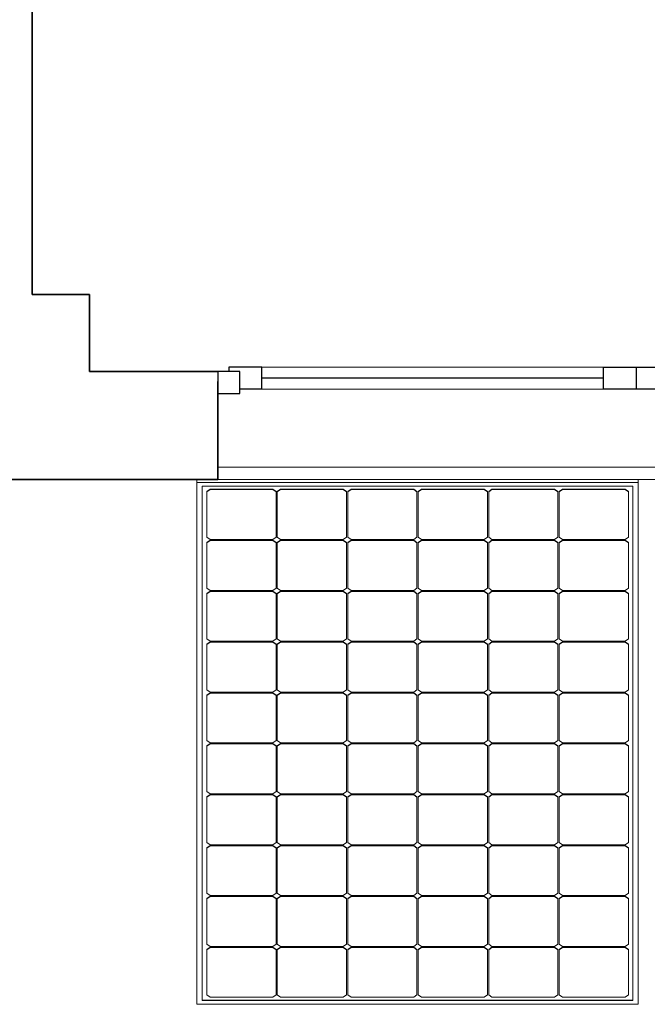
# Model space of a CAD drawing. Header units: metres. Extents: x -8.4 to -0.4, y -17.3 to -5.5.
# Tile 2 of 8: x -7 to -5.6, y -17.3 to -15. Entities that reach past the tile are written whole.
import ezdxf

# ---------------------------------------------------------------- set-up
doc = ezdxf.new("R2010")
doc.units = ezdxf.units.M
for name, color, linetype, lineweight in [('A-GENM', 13, 'Continuous', 18), ('A-GLAZ', 151, 'Continuous', 18), ('A-WALL', 113, 'Continuous', 18)]:
    doc.layers.add(name, color=color, linetype=linetype, lineweight=lineweight)

# ---------------------------------------------------------------- blocks, each defined once
blk = doc.blocks.new('Ventana monoblock practicable_ 2 hojas sin cajon para poner emparchado - CA-02_ SALÓN - DORMITORIO SUR-215038-PRIMERA')
at = {"layer": 'A-GLAZ', "lineweight": 35}
for p, q in [((-0.95, -0.1), (-0.95, 0.0948)), ((0.95, 0.0948), (0.95, -0.1))]:
    blk.add_line(p, q, dxfattribs=at)
at = {"layer": 'A-GLAZ'}
for p, q in [((-0.95, 0.0948), (0.95, 0.0948)), ((-0.85, -0.0824), (-0.075, -0.0824)), ((0.85, -0.0824), (0.075, -0.0824)), ((-0.85, -0.1324), (-0.075, -0.1324)), ((0.85, -0.1324), (0.075, -0.1324))]:
    blk.add_line(p, q, dxfattribs=at)
at = {"layer": 'A-GLAZ', "lineweight": 25}
for p, q in [((-0.95, -0.1224), (-0.95, -0.0724)), ((-0.95, -0.0724), (-0.9, -0.0724)), ((-0.9, -0.0724), (-0.9, -0.1224)), ((-0.9, -0.0824), (-0.85, -0.0824)), ((-0.85, -0.0824), (-0.85, -0.1324)), ((-0.075, -0.1324), (-0.075, -0.0824)), ((-0.075, -0.0824), (0, -0.0824)), ((0, -0.0824), (0.075, -0.0824)), ((0, -0.0824), (0, -0.1324)), ((0.075, -0.0824), (0.075, -0.1324)), ((0.85, -0.0824), (0.9, -0.0824)), ((0.85, -0.0824), (0.85, -0.1324)), ((0.95, -0.0724), (0.9, -0.0724)), ((0.9, -0.0724), (0.9, -0.1224)), ((0.95, -0.1224), (0.95, -0.0724)), ((-0.85, -0.1074), (-0.075, -0.1074)), ((0.075, -0.1074), (0.85, -0.1074)), ((-0.9, -0.1224), (-0.95, -0.1224)), ((-0.925, -0.1324), (-0.925, -0.1224)), ((-0.85, -0.1324), (-0.925, -0.1324)), ((0, -0.1324), (-0.075, -0.1324)), ((0.075, -0.1324), (0, -0.1324)), ((0.85, -0.1324), (0.925, -0.1324)), ((0.9, -0.1224), (0.95, -0.1224)), ((0.925, -0.1324), (0.925, -0.1224))]:
    blk.add_line(p, q, dxfattribs=at)
blk = doc.blocks.new('Kit Sunfix aero duo - Sunmodule Plus mono-V1-PRIMERA')
at = {"layer": 'A-GENM'}
for p, q in [((-6.6157, -16.1001), (-6.6157, -16.0931)), ((-6.6157, -17.2845), (-6.6157, -16.1001)), ((-5.6147, -16.1001), (-6.6157, -16.1001)), ((-6.6037, -16.1086), (-6.6037, -17.2761)), ((-5.6267, -16.1086), (-6.6037, -16.1086)), ((-5.6267, -17.2761), (-5.6267, -16.1086)), ((-5.6147, -16.0931), (-5.6147, -16.1001)), ((-5.6147, -16.1001), (-5.6147, -17.2845)), ((-6.5932, -16.1209), (-6.5857, -16.1156)), ((-6.5857, -16.1163), (-6.5932, -16.1216)), ((-6.5932, -16.1216), (-6.5932, -16.1209)), ((-6.5932, -16.1216), (-6.5932, -16.2241)), ((-6.5857, -16.1156), (-6.4437, -16.1156)), ((-6.5857, -16.1156), (-6.5857, -16.1163)), ((-6.4437, -16.1163), (-6.5857, -16.1163)), ((-6.4437, -16.1156), (-6.4362, -16.1209)), ((-6.4437, -16.1163), (-6.4437, -16.1156)), ((-6.4362, -16.1216), (-6.4437, -16.1163)), ((-6.4362, -16.1216), (-6.4362, -16.1209)), ((-6.4362, -16.2241), (-6.4362, -16.1216)), ((-6.4334, -16.1209), (-6.4259, -16.1156)), ((-6.4259, -16.1163), (-6.4334, -16.1216)), ((-6.4334, -16.1216), (-6.4334, -16.1209)), ((-6.4334, -16.1216), (-6.4334, -16.2241)), ((-6.4259, -16.1156), (-6.2839, -16.1156)), ((-6.4259, -16.1156), (-6.4259, -16.1163)), ((-6.2839, -16.1163), (-6.4259, -16.1163)), ((-6.2839, -16.1156), (-6.2764, -16.1209)), ((-6.2839, -16.1163), (-6.2839, -16.1156)), ((-6.2764, -16.1216), (-6.2839, -16.1163)), ((-6.2764, -16.1216), (-6.2764, -16.1209)), ((-6.2764, -16.2241), (-6.2764, -16.1216)), ((-6.2736, -16.1209), (-6.2661, -16.1156)), ((-6.2661, -16.1163), (-6.2736, -16.1216)), ((-6.2736, -16.1216), (-6.2736, -16.1209)), ((-6.2736, -16.1216), (-6.2736, -16.2241)), ((-6.2661, -16.1156), (-6.1241, -16.1156)), ((-6.2661, -16.1156), (-6.2661, -16.1163)), ((-6.1241, -16.1163), (-6.2661, -16.1163)), ((-6.1241, -16.1156), (-6.1166, -16.1209)), ((-6.1241, -16.1163), (-6.1241, -16.1156)), ((-6.1166, -16.1216), (-6.1241, -16.1163)), ((-6.1166, -16.1216), (-6.1166, -16.1209)), ((-6.1166, -16.2241), (-6.1166, -16.1216)), ((-6.1138, -16.1209), (-6.1063, -16.1156)), ((-6.1063, -16.1163), (-6.1138, -16.1216)), ((-6.1138, -16.1216), (-6.1138, -16.1209)), ((-6.1138, -16.1216), (-6.1138, -16.2241)), ((-6.1063, -16.1156), (-5.9643, -16.1156)), ((-6.1063, -16.1156), (-6.1063, -16.1163)), ((-5.9643, -16.1163), (-6.1063, -16.1163)), ((-5.9643, -16.1156), (-5.9568, -16.1209)), ((-5.9643, -16.1163), (-5.9643, -16.1156)), ((-5.9568, -16.1216), (-5.9643, -16.1163)), ((-5.9568, -16.1216), (-5.9568, -16.1209)), ((-5.9568, -16.2241), (-5.9568, -16.1216)), ((-5.954, -16.1209), (-5.9465, -16.1156)), ((-5.9465, -16.1163), (-5.954, -16.1216)), ((-5.954, -16.1216), (-5.954, -16.1209)), ((-5.954, -16.1216), (-5.954, -16.2241)), ((-5.9465, -16.1156), (-5.8045, -16.1156)), ((-5.9465, -16.1156), (-5.9465, -16.1163)), ((-5.8045, -16.1163), (-5.9465, -16.1163)), ((-5.8045, -16.1156), (-5.797, -16.1209)), ((-5.8045, -16.1163), (-5.8045, -16.1156)), ((-5.797, -16.1216), (-5.8045, -16.1163)), ((-5.797, -16.1216), (-5.797, -16.1209)), ((-5.797, -16.2241), (-5.797, -16.1216)), ((-5.7942, -16.1209), (-5.7867, -16.1156)), ((-5.7867, -16.1163), (-5.7942, -16.1216)), ((-5.7942, -16.1216), (-5.7942, -16.1209)), ((-5.7942, -16.1216), (-5.7942, -16.2241)), ((-5.7867, -16.1156), (-5.6447, -16.1156)), ((-5.7867, -16.1156), (-5.7867, -16.1163)), ((-5.6447, -16.1163), (-5.7867, -16.1163)), ((-5.6447, -16.1156), (-5.6372, -16.1209)), ((-5.6447, -16.1163), (-5.6447, -16.1156)), ((-5.6372, -16.1216), (-5.6447, -16.1163)), ((-5.6372, -16.1216), (-5.6372, -16.1209)), ((-5.6372, -16.2241), (-5.6372, -16.1216)), ((-6.5932, -16.2241), (-6.5857, -16.2294)), ((-6.4437, -16.2294), (-6.4362, -16.2241)), ((-6.4334, -16.2241), (-6.4259, -16.2294)), ((-6.2839, -16.2294), (-6.2764, -16.2241)), ((-6.2736, -16.2241), (-6.2661, -16.2294)), ((-6.1241, -16.2294), (-6.1166, -16.2241)), ((-6.1138, -16.2241), (-6.1063, -16.2294)), ((-5.9643, -16.2294), (-5.9568, -16.2241)), ((-5.954, -16.2241), (-5.9465, -16.2294)), ((-5.8045, -16.2294), (-5.797, -16.2241)), ((-5.7942, -16.2241), (-5.7867, -16.2294)), ((-5.6447, -16.2294), (-5.6372, -16.2241)), ((-6.5932, -16.2363), (-6.5857, -16.231)), ((-6.5857, -16.2317), (-6.5932, -16.237)), ((-6.5932, -16.237), (-6.5932, -16.2363)), ((-6.5932, -16.237), (-6.5932, -16.3396)), ((-6.5857, -16.2294), (-6.4437, -16.2294)), ((-6.5857, -16.231), (-6.4437, -16.231)), ((-6.5857, -16.231), (-6.5857, -16.2317)), ((-6.4437, -16.2317), (-6.5857, -16.2317)), ((-6.4437, -16.231), (-6.4362, -16.2363)), ((-6.4437, -16.2317), (-6.4437, -16.231)), ((-6.4362, -16.237), (-6.4437, -16.2317)), ((-6.4362, -16.237), (-6.4362, -16.2363)), ((-6.4362, -16.3396), (-6.4362, -16.237)), ((-6.4334, -16.2363), (-6.4259, -16.231)), ((-6.4259, -16.2317), (-6.4334, -16.237)), ((-6.4334, -16.237), (-6.4334, -16.2363)), ((-6.4334, -16.237), (-6.4334, -16.3396)), ((-6.4259, -16.2294), (-6.2839, -16.2294)), ((-6.4259, -16.231), (-6.2839, -16.231)), ((-6.4259, -16.231), (-6.4259, -16.2317)), ((-6.2839, -16.2317), (-6.4259, -16.2317)), ((-6.2839, -16.231), (-6.2764, -16.2363)), ((-6.2839, -16.2317), (-6.2839, -16.231)), ((-6.2764, -16.237), (-6.2839, -16.2317)), ((-6.2764, -16.237), (-6.2764, -16.2363)), ((-6.2764, -16.3396), (-6.2764, -16.237)), ((-6.2736, -16.2363), (-6.2661, -16.231)), ((-6.2661, -16.2317), (-6.2736, -16.237)), ((-6.2736, -16.237), (-6.2736, -16.2363)), ((-6.2736, -16.237), (-6.2736, -16.3396)), ((-6.2661, -16.2294), (-6.1241, -16.2294)), ((-6.2661, -16.231), (-6.1241, -16.231)), ((-6.2661, -16.231), (-6.2661, -16.2317)), ((-6.1241, -16.2317), (-6.2661, -16.2317)), ((-6.1241, -16.231), (-6.1166, -16.2363)), ((-6.1241, -16.2317), (-6.1241, -16.231)), ((-6.1166, -16.237), (-6.1241, -16.2317)), ((-6.1166, -16.237), (-6.1166, -16.2363)), ((-6.1166, -16.3396), (-6.1166, -16.237)), ((-6.1138, -16.2363), (-6.1063, -16.231)), ((-6.1063, -16.2317), (-6.1138, -16.237)), ((-6.1138, -16.237), (-6.1138, -16.2363)), ((-6.1138, -16.237), (-6.1138, -16.3396)), ((-6.1063, -16.2294), (-5.9643, -16.2294)), ((-6.1063, -16.231), (-5.9643, -16.231)), ((-6.1063, -16.231), (-6.1063, -16.2317)), ((-5.9643, -16.2317), (-6.1063, -16.2317)), ((-5.9643, -16.231), (-5.9568, -16.2363)), ((-5.9643, -16.2317), (-5.9643, -16.231)), ((-5.9568, -16.237), (-5.9643, -16.2317)), ((-5.9568, -16.237), (-5.9568, -16.2363)), ((-5.9568, -16.3396), (-5.9568, -16.237)), ((-5.954, -16.2363), (-5.9465, -16.231)), ((-5.9465, -16.2317), (-5.954, -16.237)), ((-5.954, -16.237), (-5.954, -16.2363)), ((-5.954, -16.237), (-5.954, -16.3396)), ((-5.9465, -16.2294), (-5.8045, -16.2294)), ((-5.9465, -16.231), (-5.8045, -16.231)), ((-5.9465, -16.231), (-5.9465, -16.2317)), ((-5.8045, -16.2317), (-5.9465, -16.2317)), ((-5.8045, -16.231), (-5.797, -16.2363)), ((-5.8045, -16.2317), (-5.8045, -16.231)), ((-5.797, -16.237), (-5.8045, -16.2317)), ((-5.797, -16.237), (-5.797, -16.2363)), ((-5.797, -16.3396), (-5.797, -16.237)), ((-5.7942, -16.2363), (-5.7867, -16.231)), ((-5.7867, -16.2317), (-5.7942, -16.237)), ((-5.7942, -16.237), (-5.7942, -16.2363)), ((-5.7942, -16.237), (-5.7942, -16.3396)), ((-5.7867, -16.2294), (-5.6447, -16.2294)), ((-5.7867, -16.231), (-5.6447, -16.231)), ((-5.7867, -16.231), (-5.7867, -16.2317)), ((-5.6447, -16.2317), (-5.7867, -16.2317)), ((-5.6447, -16.231), (-5.6372, -16.2363)), ((-5.6447, -16.2317), (-5.6447, -16.231)), ((-5.6372, -16.237), (-5.6447, -16.2317)), ((-5.6372, -16.237), (-5.6372, -16.2363)), ((-5.6372, -16.3396), (-5.6372, -16.237)), ((-6.5932, -16.3396), (-6.5857, -16.3449)), ((-6.5932, -16.3518), (-6.5857, -16.3465)), ((-6.5857, -16.3472), (-6.5932, -16.3525)), ((-6.5932, -16.3525), (-6.5932, -16.3518)), ((-6.5932, -16.3525), (-6.5932, -16.455)), ((-6.5857, -16.3449), (-6.4437, -16.3449)), ((-6.5857, -16.3465), (-6.4437, -16.3465)), ((-6.5857, -16.3465), (-6.5857, -16.3472)), ((-6.4437, -16.3472), (-6.5857, -16.3472)), ((-6.4437, -16.3449), (-6.4362, -16.3396)), ((-6.4437, -16.3465), (-6.4362, -16.3518)), ((-6.4437, -16.3472), (-6.4437, -16.3465)), ((-6.4362, -16.3525), (-6.4437, -16.3472)), ((-6.4362, -16.3525), (-6.4362, -16.3518)), ((-6.4362, -16.455), (-6.4362, -16.3525)), ((-6.4334, -16.3396), (-6.4259, -16.3449)), ((-6.4334, -16.3518), (-6.4259, -16.3465)), ((-6.4259, -16.3472), (-6.4334, -16.3525)), ((-6.4334, -16.3525), (-6.4334, -16.3518)), ((-6.4334, -16.3525), (-6.4334, -16.455)), ((-6.4259, -16.3449), (-6.2839, -16.3449)), ((-6.4259, -16.3465), (-6.2839, -16.3465)), ((-6.4259, -16.3465), (-6.4259, -16.3472)), ((-6.2839, -16.3472), (-6.4259, -16.3472)), ((-6.2839, -16.3449), (-6.2764, -16.3396)), ((-6.2839, -16.3465), (-6.2764, -16.3518)), ((-6.2839, -16.3472), (-6.2839, -16.3465)), ((-6.2764, -16.3525), (-6.2839, -16.3472)), ((-6.2764, -16.3525), (-6.2764, -16.3518)), ((-6.2764, -16.455), (-6.2764, -16.3525)), ((-6.2736, -16.3396), (-6.2661, -16.3449)), ((-6.2736, -16.3518), (-6.2661, -16.3465)), ((-6.2661, -16.3472), (-6.2736, -16.3525)), ((-6.2736, -16.3525), (-6.2736, -16.3518)), ((-6.2736, -16.3525), (-6.2736, -16.455)), ((-6.2661, -16.3449), (-6.1241, -16.3449)), ((-6.2661, -16.3465), (-6.1241, -16.3465)), ((-6.2661, -16.3465), (-6.2661, -16.3472)), ((-6.1241, -16.3472), (-6.2661, -16.3472)), ((-6.1241, -16.3449), (-6.1166, -16.3396)), ((-6.1241, -16.3465), (-6.1166, -16.3518)), ((-6.1241, -16.3472), (-6.1241, -16.3465)), ((-6.1166, -16.3525), (-6.1241, -16.3472)), ((-6.1166, -16.3525), (-6.1166, -16.3518)), ((-6.1166, -16.455), (-6.1166, -16.3525)), ((-6.1138, -16.3396), (-6.1063, -16.3449)), ((-6.1138, -16.3518), (-6.1063, -16.3465)), ((-6.1063, -16.3472), (-6.1138, -16.3525)), ((-6.1138, -16.3525), (-6.1138, -16.3518)), ((-6.1138, -16.3525), (-6.1138, -16.455)), ((-6.1063, -16.3449), (-5.9643, -16.3449)), ((-6.1063, -16.3465), (-5.9643, -16.3465)), ((-6.1063, -16.3465), (-6.1063, -16.3472)), ((-5.9643, -16.3472), (-6.1063, -16.3472)), ((-5.9643, -16.3449), (-5.9568, -16.3396)), ((-5.9643, -16.3465), (-5.9568, -16.3518)), ((-5.9643, -16.3472), (-5.9643, -16.3465)), ((-5.9568, -16.3525), (-5.9643, -16.3472)), ((-5.9568, -16.3525), (-5.9568, -16.3518)), ((-5.9568, -16.455), (-5.9568, -16.3525)), ((-5.954, -16.3396), (-5.9465, -16.3449)), ((-5.954, -16.3518), (-5.9465, -16.3465)), ((-5.9465, -16.3472), (-5.954, -16.3525)), ((-5.954, -16.3525), (-5.954, -16.3518)), ((-5.954, -16.3525), (-5.954, -16.455)), ((-5.9465, -16.3449), (-5.8045, -16.3449)), ((-5.9465, -16.3465), (-5.8045, -16.3465)), ((-5.9465, -16.3465), (-5.9465, -16.3472)), ((-5.8045, -16.3472), (-5.9465, -16.3472)), ((-5.8045, -16.3449), (-5.797, -16.3396)), ((-5.8045, -16.3465), (-5.797, -16.3518)), ((-5.8045, -16.3472), (-5.8045, -16.3465)), ((-5.797, -16.3525), (-5.8045, -16.3472)), ((-5.797, -16.3525), (-5.797, -16.3518)), ((-5.797, -16.455), (-5.797, -16.3525)), ((-5.7942, -16.3396), (-5.7867, -16.3449)), ((-5.7942, -16.3518), (-5.7867, -16.3465)), ((-5.7867, -16.3472), (-5.7942, -16.3525)), ((-5.7942, -16.3525), (-5.7942, -16.3518)), ((-5.7942, -16.3525), (-5.7942, -16.455)), ((-5.7867, -16.3449), (-5.6447, -16.3449)), ((-5.7867, -16.3465), (-5.6447, -16.3465)), ((-5.7867, -16.3465), (-5.7867, -16.3472)), ((-5.6447, -16.3472), (-5.7867, -16.3472)), ((-5.6447, -16.3449), (-5.6372, -16.3396)), ((-5.6447, -16.3465), (-5.6372, -16.3518)), ((-5.6447, -16.3472), (-5.6447, -16.3465)), ((-5.6372, -16.3525), (-5.6447, -16.3472)), ((-5.6372, -16.3525), (-5.6372, -16.3518)), ((-5.6372, -16.455), (-5.6372, -16.3525)), ((-6.5932, -16.455), (-6.5857, -16.4603)), ((-6.5932, -16.4673), (-6.5857, -16.462)), ((-6.5857, -16.4627), (-6.5932, -16.468)), ((-6.5932, -16.468), (-6.5932, -16.4673)), ((-6.5932, -16.468), (-6.5932, -16.5705)), ((-6.5857, -16.4603), (-6.4437, -16.4603)), ((-6.5857, -16.462), (-6.4437, -16.462)), ((-6.5857, -16.462), (-6.5857, -16.4627)), ((-6.4437, -16.4627), (-6.5857, -16.4627)), ((-6.4437, -16.4603), (-6.4362, -16.455)), ((-6.4437, -16.462), (-6.4362, -16.4673)), ((-6.4437, -16.4627), (-6.4437, -16.462)), ((-6.4362, -16.468), (-6.4437, -16.4627)), ((-6.4362, -16.468), (-6.4362, -16.4673)), ((-6.4362, -16.5705), (-6.4362, -16.468)), ((-6.4334, -16.455), (-6.4259, -16.4603)), ((-6.4334, -16.4673), (-6.4259, -16.462)), ((-6.4259, -16.4627), (-6.4334, -16.468)), ((-6.4334, -16.468), (-6.4334, -16.4673)), ((-6.4334, -16.468), (-6.4334, -16.5705)), ((-6.4259, -16.4603), (-6.2839, -16.4603)), ((-6.4259, -16.462), (-6.2839, -16.462)), ((-6.4259, -16.462), (-6.4259, -16.4627)), ((-6.2839, -16.4627), (-6.4259, -16.4627)), ((-6.2839, -16.4603), (-6.2764, -16.455)), ((-6.2839, -16.462), (-6.2764, -16.4673)), ((-6.2839, -16.4627), (-6.2839, -16.462)), ((-6.2764, -16.468), (-6.2839, -16.4627)), ((-6.2764, -16.468), (-6.2764, -16.4673)), ((-6.2764, -16.5705), (-6.2764, -16.468)), ((-6.2736, -16.455), (-6.2661, -16.4603)), ((-6.2736, -16.4673), (-6.2661, -16.462)), ((-6.2661, -16.4627), (-6.2736, -16.468)), ((-6.2736, -16.468), (-6.2736, -16.4673)), ((-6.2736, -16.468), (-6.2736, -16.5705)), ((-6.2661, -16.4603), (-6.1241, -16.4603)), ((-6.2661, -16.462), (-6.1241, -16.462)), ((-6.2661, -16.462), (-6.2661, -16.4627)), ((-6.1241, -16.4627), (-6.2661, -16.4627)), ((-6.1241, -16.4603), (-6.1166, -16.455)), ((-6.1241, -16.462), (-6.1166, -16.4673)), ((-6.1241, -16.4627), (-6.1241, -16.462)), ((-6.1166, -16.468), (-6.1241, -16.4627)), ((-6.1166, -16.468), (-6.1166, -16.4673)), ((-6.1166, -16.5705), (-6.1166, -16.468)), ((-6.1138, -16.455), (-6.1063, -16.4603)), ((-6.1138, -16.4673), (-6.1063, -16.462)), ((-6.1063, -16.4627), (-6.1138, -16.468)), ((-6.1138, -16.468), (-6.1138, -16.4673)), ((-6.1138, -16.468), (-6.1138, -16.5705)), ((-6.1063, -16.4603), (-5.9643, -16.4603)), ((-6.1063, -16.462), (-5.9643, -16.462)), ((-6.1063, -16.462), (-6.1063, -16.4627)), ((-5.9643, -16.4627), (-6.1063, -16.4627)), ((-5.9643, -16.4603), (-5.9568, -16.455)), ((-5.9643, -16.462), (-5.9568, -16.4673)), ((-5.9643, -16.4627), (-5.9643, -16.462)), ((-5.9568, -16.468), (-5.9643, -16.4627)), ((-5.9568, -16.468), (-5.9568, -16.4673)), ((-5.9568, -16.5705), (-5.9568, -16.468)), ((-5.954, -16.455), (-5.9465, -16.4603)), ((-5.954, -16.4673), (-5.9465, -16.462)), ((-5.9465, -16.4627), (-5.954, -16.468)), ((-5.954, -16.468), (-5.954, -16.4673)), ((-5.954, -16.468), (-5.954, -16.5705)), ((-5.9465, -16.4603), (-5.8045, -16.4603)), ((-5.9465, -16.462), (-5.8045, -16.462)), ((-5.9465, -16.462), (-5.9465, -16.4627)), ((-5.8045, -16.4627), (-5.9465, -16.4627)), ((-5.8045, -16.4603), (-5.797, -16.455)), ((-5.8045, -16.462), (-5.797, -16.4673)), ((-5.8045, -16.4627), (-5.8045, -16.462)), ((-5.797, -16.468), (-5.8045, -16.4627)), ((-5.797, -16.468), (-5.797, -16.4673)), ((-5.797, -16.5705), (-5.797, -16.468)), ((-5.7942, -16.455), (-5.7867, -16.4603)), ((-5.7942, -16.4673), (-5.7867, -16.462)), ((-5.7867, -16.4627), (-5.7942, -16.468)), ((-5.7942, -16.468), (-5.7942, -16.4673)), ((-5.7942, -16.468), (-5.7942, -16.5705)), ((-5.7867, -16.4603), (-5.6447, -16.4603)), ((-5.7867, -16.462), (-5.6447, -16.462)), ((-5.7867, -16.462), (-5.7867, -16.4627)), ((-5.6447, -16.4627), (-5.7867, -16.4627)), ((-5.6447, -16.4603), (-5.6372, -16.455)), ((-5.6447, -16.462), (-5.6372, -16.4673)), ((-5.6447, -16.4627), (-5.6447, -16.462)), ((-5.6372, -16.468), (-5.6447, -16.4627)), ((-5.6372, -16.468), (-5.6372, -16.4673)), ((-5.6372, -16.5705), (-5.6372, -16.468)), ((-6.5932, -16.5705), (-6.5857, -16.5758)), ((-6.5932, -16.5827), (-6.5857, -16.5774)), ((-6.5857, -16.5781), (-6.5932, -16.5834)), ((-6.5932, -16.5834), (-6.5932, -16.5827)), ((-6.5857, -16.5758), (-6.4437, -16.5758)), ((-6.5857, -16.5774), (-6.4437, -16.5774)), ((-6.5857, -16.5774), (-6.5857, -16.5781)), ((-6.4437, -16.5781), (-6.5857, -16.5781)), ((-6.4437, -16.5758), (-6.4362, -16.5705)), ((-6.4437, -16.5774), (-6.4362, -16.5827)), ((-6.4437, -16.5781), (-6.4437, -16.5774)), ((-6.4362, -16.5834), (-6.4437, -16.5781)), ((-6.4362, -16.5834), (-6.4362, -16.5827)), ((-6.4334, -16.5705), (-6.4259, -16.5758)), ((-6.4334, -16.5827), (-6.4259, -16.5774)), ((-6.4259, -16.5781), (-6.4334, -16.5834)), ((-6.4334, -16.5834), (-6.4334, -16.5827)), ((-6.4259, -16.5758), (-6.2839, -16.5758)), ((-6.4259, -16.5774), (-6.2839, -16.5774)), ((-6.4259, -16.5774), (-6.4259, -16.5781)), ((-6.2839, -16.5781), (-6.4259, -16.5781)), ((-6.2839, -16.5758), (-6.2764, -16.5705)), ((-6.2839, -16.5774), (-6.2764, -16.5827)), ((-6.2839, -16.5781), (-6.2839, -16.5774)), ((-6.2764, -16.5834), (-6.2839, -16.5781)), ((-6.2764, -16.5834), (-6.2764, -16.5827)), ((-6.2736, -16.5705), (-6.2661, -16.5758)), ((-6.2736, -16.5827), (-6.2661, -16.5774)), ((-6.2661, -16.5781), (-6.2736, -16.5834)), ((-6.2736, -16.5834), (-6.2736, -16.5827)), ((-6.2661, -16.5758), (-6.1241, -16.5758)), ((-6.2661, -16.5774), (-6.1241, -16.5774)), ((-6.2661, -16.5774), (-6.2661, -16.5781)), ((-6.1241, -16.5781), (-6.2661, -16.5781)), ((-6.1241, -16.5758), (-6.1166, -16.5705)), ((-6.1241, -16.5774), (-6.1166, -16.5827)), ((-6.1241, -16.5781), (-6.1241, -16.5774)), ((-6.1166, -16.5834), (-6.1241, -16.5781)), ((-6.1166, -16.5834), (-6.1166, -16.5827)), ((-6.1138, -16.5705), (-6.1063, -16.5758)), ((-6.1138, -16.5827), (-6.1063, -16.5774)), ((-6.1063, -16.5781), (-6.1138, -16.5834)), ((-6.1138, -16.5834), (-6.1138, -16.5827)), ((-6.1063, -16.5758), (-5.9643, -16.5758)), ((-6.1063, -16.5774), (-5.9643, -16.5774)), ((-6.1063, -16.5774), (-6.1063, -16.5781)), ((-5.9643, -16.5781), (-6.1063, -16.5781)), ((-5.9643, -16.5758), (-5.9568, -16.5705)), ((-5.9643, -16.5774), (-5.9568, -16.5827)), ((-5.9643, -16.5781), (-5.9643, -16.5774)), ((-5.9568, -16.5834), (-5.9643, -16.5781)), ((-5.9568, -16.5834), (-5.9568, -16.5827)), ((-5.954, -16.5705), (-5.9465, -16.5758)), ((-5.954, -16.5827), (-5.9465, -16.5774)), ((-5.9465, -16.5781), (-5.954, -16.5834)), ((-5.954, -16.5834), (-5.954, -16.5827)), ((-5.9465, -16.5758), (-5.8045, -16.5758)), ((-5.9465, -16.5774), (-5.8045, -16.5774)), ((-5.9465, -16.5774), (-5.9465, -16.5781)), ((-5.8045, -16.5781), (-5.9465, -16.5781)), ((-5.8045, -16.5758), (-5.797, -16.5705)), ((-5.8045, -16.5774), (-5.797, -16.5827)), ((-5.8045, -16.5781), (-5.8045, -16.5774)), ((-5.797, -16.5834), (-5.8045, -16.5781)), ((-5.797, -16.5834), (-5.797, -16.5827)), ((-5.7942, -16.5705), (-5.7867, -16.5758)), ((-5.7942, -16.5827), (-5.7867, -16.5774)), ((-5.7867, -16.5781), (-5.7942, -16.5834)), ((-5.7942, -16.5834), (-5.7942, -16.5827)), ((-5.7867, -16.5758), (-5.6447, -16.5758)), ((-5.7867, -16.5774), (-5.6447, -16.5774)), ((-5.7867, -16.5774), (-5.7867, -16.5781)), ((-5.6447, -16.5781), (-5.7867, -16.5781)), ((-5.6447, -16.5758), (-5.6372, -16.5705)), ((-5.6447, -16.5774), (-5.6372, -16.5827)), ((-5.6447, -16.5781), (-5.6447, -16.5774)), ((-5.6372, -16.5834), (-5.6447, -16.5781)), ((-5.6372, -16.5834), (-5.6372, -16.5827)), ((-6.5932, -16.5834), (-6.5932, -16.686)), ((-6.4362, -16.686), (-6.4362, -16.5834)), ((-6.4334, -16.5834), (-6.4334, -16.686)), ((-6.2764, -16.686), (-6.2764, -16.5834)), ((-6.2736, -16.5834), (-6.2736, -16.686)), ((-6.1166, -16.686), (-6.1166, -16.5834)), ((-6.1138, -16.5834), (-6.1138, -16.686)), ((-5.9568, -16.686), (-5.9568, -16.5834)), ((-5.954, -16.5834), (-5.954, -16.686)), ((-5.797, -16.686), (-5.797, -16.5834)), ((-5.7942, -16.5834), (-5.7942, -16.686)), ((-5.6372, -16.686), (-5.6372, -16.5834)), ((-6.5932, -16.686), (-6.5857, -16.6913)), ((-6.5932, -16.6982), (-6.5857, -16.6929)), ((-6.5857, -16.6936), (-6.5932, -16.6989)), ((-6.5857, -16.6913), (-6.4437, -16.6913)), ((-6.5857, -16.6929), (-6.4437, -16.6929)), ((-6.5857, -16.6929), (-6.5857, -16.6936)), ((-6.4437, -16.6936), (-6.5857, -16.6936)), ((-6.4437, -16.6913), (-6.4362, -16.686)), ((-6.4437, -16.6929), (-6.4362, -16.6982)), ((-6.4437, -16.6936), (-6.4437, -16.6929)), ((-6.4362, -16.6989), (-6.4437, -16.6936)), ((-6.4334, -16.686), (-6.4259, -16.6913)), ((-6.4334, -16.6982), (-6.4259, -16.6929)), ((-6.4259, -16.6936), (-6.4334, -16.6989)), ((-6.4259, -16.6913), (-6.2839, -16.6913)), ((-6.4259, -16.6929), (-6.2839, -16.6929)), ((-6.4259, -16.6929), (-6.4259, -16.6936)), ((-6.2839, -16.6936), (-6.4259, -16.6936)), ((-6.2839, -16.6913), (-6.2764, -16.686)), ((-6.2839, -16.6929), (-6.2764, -16.6982)), ((-6.2839, -16.6936), (-6.2839, -16.6929)), ((-6.2764, -16.6989), (-6.2839, -16.6936)), ((-6.2736, -16.686), (-6.2661, -16.6913)), ((-6.2736, -16.6982), (-6.2661, -16.6929)), ((-6.2661, -16.6936), (-6.2736, -16.6989)), ((-6.2661, -16.6913), (-6.1241, -16.6913)), ((-6.2661, -16.6929), (-6.1241, -16.6929)), ((-6.2661, -16.6929), (-6.2661, -16.6936)), ((-6.1241, -16.6936), (-6.2661, -16.6936)), ((-6.1241, -16.6913), (-6.1166, -16.686)), ((-6.1241, -16.6929), (-6.1166, -16.6982)), ((-6.1241, -16.6936), (-6.1241, -16.6929)), ((-6.1166, -16.6989), (-6.1241, -16.6936)), ((-6.1138, -16.686), (-6.1063, -16.6913)), ((-6.1138, -16.6982), (-6.1063, -16.6929)), ((-6.1063, -16.6936), (-6.1138, -16.6989)), ((-6.1063, -16.6913), (-5.9643, -16.6913)), ((-6.1063, -16.6929), (-5.9643, -16.6929)), ((-6.1063, -16.6929), (-6.1063, -16.6936)), ((-5.9643, -16.6936), (-6.1063, -16.6936)), ((-5.9643, -16.6913), (-5.9568, -16.686)), ((-5.9643, -16.6929), (-5.9568, -16.6982)), ((-5.9643, -16.6936), (-5.9643, -16.6929)), ((-5.9568, -16.6989), (-5.9643, -16.6936)), ((-5.954, -16.686), (-5.9465, -16.6913)), ((-5.954, -16.6982), (-5.9465, -16.6929)), ((-5.9465, -16.6936), (-5.954, -16.6989)), ((-5.9465, -16.6913), (-5.8045, -16.6913)), ((-5.9465, -16.6929), (-5.8045, -16.6929)), ((-5.9465, -16.6929), (-5.9465, -16.6936)), ((-5.8045, -16.6936), (-5.9465, -16.6936)), ((-5.8045, -16.6913), (-5.797, -16.686)), ((-5.8045, -16.6929), (-5.797, -16.6982)), ((-5.8045, -16.6936), (-5.8045, -16.6929)), ((-5.797, -16.6989), (-5.8045, -16.6936)), ((-5.7942, -16.686), (-5.7867, -16.6913)), ((-5.7942, -16.6982), (-5.7867, -16.6929)), ((-5.7867, -16.6936), (-5.7942, -16.6989)), ((-5.7867, -16.6913), (-5.6447, -16.6913)), ((-5.7867, -16.6929), (-5.6447, -16.6929)), ((-5.7867, -16.6929), (-5.7867, -16.6936)), ((-5.6447, -16.6936), (-5.7867, -16.6936)), ((-5.6447, -16.6913), (-5.6372, -16.686)), ((-5.6447, -16.6929), (-5.6372, -16.6982)), ((-5.6447, -16.6936), (-5.6447, -16.6929)), ((-5.6372, -16.6989), (-5.6447, -16.6936)), ((-6.5932, -16.6989), (-6.5932, -16.6982)), ((-6.5932, -16.6989), (-6.5932, -16.8014)), ((-6.4362, -16.6989), (-6.4362, -16.6982)), ((-6.4362, -16.8014), (-6.4362, -16.6989)), ((-6.4334, -16.6989), (-6.4334, -16.6982)), ((-6.4334, -16.6989), (-6.4334, -16.8014)), ((-6.2764, -16.6989), (-6.2764, -16.6982)), ((-6.2764, -16.8014), (-6.2764, -16.6989)), ((-6.2736, -16.6989), (-6.2736, -16.6982)), ((-6.2736, -16.6989), (-6.2736, -16.8014)), ((-6.1166, -16.6989), (-6.1166, -16.6982)), ((-6.1166, -16.8014), (-6.1166, -16.6989)), ((-6.1138, -16.6989), (-6.1138, -16.6982)), ((-6.1138, -16.6989), (-6.1138, -16.8014)), ((-5.9568, -16.6989), (-5.9568, -16.6982)), ((-5.9568, -16.8014), (-5.9568, -16.6989)), ((-5.954, -16.6989), (-5.954, -16.6982)), ((-5.954, -16.6989), (-5.954, -16.8014)), ((-5.797, -16.6989), (-5.797, -16.6982)), ((-5.797, -16.8014), (-5.797, -16.6989)), ((-5.7942, -16.6989), (-5.7942, -16.6982)), ((-5.7942, -16.6989), (-5.7942, -16.8014)), ((-5.6372, -16.6989), (-5.6372, -16.6982)), ((-5.6372, -16.8014), (-5.6372, -16.6989)), ((-6.5932, -16.8014), (-6.5857, -16.8068)), ((-6.5857, -16.8068), (-6.4437, -16.8068)), ((-6.4437, -16.8068), (-6.4362, -16.8014)), ((-6.4334, -16.8014), (-6.4259, -16.8068)), ((-6.4259, -16.8068), (-6.2839, -16.8068)), ((-6.2839, -16.8068), (-6.2764, -16.8014)), ((-6.2736, -16.8014), (-6.2661, -16.8068)), ((-6.2661, -16.8068), (-6.1241, -16.8068)), ((-6.1241, -16.8068), (-6.1166, -16.8014)), ((-6.1138, -16.8014), (-6.1063, -16.8068)), ((-6.1063, -16.8068), (-5.9643, -16.8068)), ((-5.9643, -16.8068), (-5.9568, -16.8014)), ((-5.954, -16.8014), (-5.9465, -16.8068)), ((-5.9465, -16.8068), (-5.8045, -16.8068)), ((-5.8045, -16.8068), (-5.797, -16.8014)), ((-5.7942, -16.8014), (-5.7867, -16.8068)), ((-5.7867, -16.8068), (-5.6447, -16.8068)), ((-5.6447, -16.8068), (-5.6372, -16.8014)), ((-6.5932, -16.8137), (-6.5857, -16.8084)), ((-6.5857, -16.8091), (-6.5932, -16.8144)), ((-6.5932, -16.8144), (-6.5932, -16.8137)), ((-6.5932, -16.8144), (-6.5932, -16.9169)), ((-6.5857, -16.8084), (-6.4437, -16.8084)), ((-6.5857, -16.8084), (-6.5857, -16.8091)), ((-6.4437, -16.8091), (-6.5857, -16.8091)), ((-6.4437, -16.8084), (-6.4362, -16.8137)), ((-6.4437, -16.8091), (-6.4437, -16.8084)), ((-6.4362, -16.8144), (-6.4437, -16.8091)), ((-6.4362, -16.8144), (-6.4362, -16.8137)), ((-6.4362, -16.9169), (-6.4362, -16.8144)), ((-6.4334, -16.8137), (-6.4259, -16.8084)), ((-6.4259, -16.8091), (-6.4334, -16.8144)), ((-6.4334, -16.8144), (-6.4334, -16.8137)), ((-6.4334, -16.8144), (-6.4334, -16.9169)), ((-6.4259, -16.8084), (-6.2839, -16.8084)), ((-6.4259, -16.8084), (-6.4259, -16.8091)), ((-6.2839, -16.8091), (-6.4259, -16.8091)), ((-6.2839, -16.8084), (-6.2764, -16.8137)), ((-6.2839, -16.8091), (-6.2839, -16.8084)), ((-6.2764, -16.8144), (-6.2839, -16.8091)), ((-6.2764, -16.8144), (-6.2764, -16.8137)), ((-6.2764, -16.9169), (-6.2764, -16.8144)), ((-6.2736, -16.8137), (-6.2661, -16.8084)), ((-6.2661, -16.8091), (-6.2736, -16.8144)), ((-6.2736, -16.8144), (-6.2736, -16.8137)), ((-6.2736, -16.8144), (-6.2736, -16.9169)), ((-6.2661, -16.8084), (-6.1241, -16.8084)), ((-6.2661, -16.8084), (-6.2661, -16.8091)), ((-6.1241, -16.8091), (-6.2661, -16.8091)), ((-6.1241, -16.8084), (-6.1166, -16.8137)), ((-6.1241, -16.8091), (-6.1241, -16.8084)), ((-6.1166, -16.8144), (-6.1241, -16.8091)), ((-6.1166, -16.8144), (-6.1166, -16.8137)), ((-6.1166, -16.9169), (-6.1166, -16.8144)), ((-6.1138, -16.8137), (-6.1063, -16.8084)), ((-6.1063, -16.8091), (-6.1138, -16.8144)), ((-6.1138, -16.8144), (-6.1138, -16.8137)), ((-6.1138, -16.8144), (-6.1138, -16.9169)), ((-6.1063, -16.8084), (-5.9643, -16.8084)), ((-6.1063, -16.8084), (-6.1063, -16.8091)), ((-5.9643, -16.8091), (-6.1063, -16.8091)), ((-5.9643, -16.8084), (-5.9568, -16.8137)), ((-5.9643, -16.8091), (-5.9643, -16.8084)), ((-5.9568, -16.8144), (-5.9643, -16.8091)), ((-5.9568, -16.8144), (-5.9568, -16.8137)), ((-5.9568, -16.9169), (-5.9568, -16.8144)), ((-5.954, -16.8137), (-5.9465, -16.8084)), ((-5.9465, -16.8091), (-5.954, -16.8144)), ((-5.954, -16.8144), (-5.954, -16.8137)), ((-5.954, -16.8144), (-5.954, -16.9169)), ((-5.9465, -16.8084), (-5.8045, -16.8084)), ((-5.9465, -16.8084), (-5.9465, -16.8091)), ((-5.8045, -16.8091), (-5.9465, -16.8091)), ((-5.8045, -16.8084), (-5.797, -16.8137)), ((-5.8045, -16.8091), (-5.8045, -16.8084)), ((-5.797, -16.8144), (-5.8045, -16.8091)), ((-5.797, -16.8144), (-5.797, -16.8137)), ((-5.797, -16.9169), (-5.797, -16.8144)), ((-5.7942, -16.8137), (-5.7867, -16.8084)), ((-5.7867, -16.8091), (-5.7942, -16.8144)), ((-5.7942, -16.8144), (-5.7942, -16.8137)), ((-5.7942, -16.8144), (-5.7942, -16.9169)), ((-5.7867, -16.8084), (-5.6447, -16.8084)), ((-5.7867, -16.8084), (-5.7867, -16.8091)), ((-5.6447, -16.8091), (-5.7867, -16.8091)), ((-5.6447, -16.8084), (-5.6372, -16.8137)), ((-5.6447, -16.8091), (-5.6447, -16.8084)), ((-5.6372, -16.8144), (-5.6447, -16.8091)), ((-5.6372, -16.8144), (-5.6372, -16.8137)), ((-5.6372, -16.9169), (-5.6372, -16.8144)), ((-6.5932, -16.9169), (-6.5857, -16.9222)), ((-6.4437, -16.9222), (-6.4362, -16.9169)), ((-6.4334, -16.9169), (-6.4259, -16.9222)), ((-6.2839, -16.9222), (-6.2764, -16.9169)), ((-6.2736, -16.9169), (-6.2661, -16.9222)), ((-6.1241, -16.9222), (-6.1166, -16.9169)), ((-6.1138, -16.9169), (-6.1063, -16.9222)), ((-5.9643, -16.9222), (-5.9568, -16.9169)), ((-5.954, -16.9169), (-5.9465, -16.9222)), ((-5.8045, -16.9222), (-5.797, -16.9169)), ((-5.7942, -16.9169), (-5.7867, -16.9222)), ((-5.6447, -16.9222), (-5.6372, -16.9169)), ((-6.5932, -16.9292), (-6.5857, -16.9238)), ((-6.5857, -16.9246), (-6.5932, -16.9299)), ((-6.5932, -16.9299), (-6.5932, -16.9292)), ((-6.5932, -16.9299), (-6.5932, -17.0324)), ((-6.5857, -16.9222), (-6.4437, -16.9222)), ((-6.5857, -16.9238), (-6.4437, -16.9238)), ((-6.5857, -16.9238), (-6.5857, -16.9246)), ((-6.4437, -16.9246), (-6.5857, -16.9246)), ((-6.4437, -16.9238), (-6.4362, -16.9292)), ((-6.4437, -16.9246), (-6.4437, -16.9238)), ((-6.4362, -16.9299), (-6.4437, -16.9246)), ((-6.4362, -16.9299), (-6.4362, -16.9292)), ((-6.4362, -17.0324), (-6.4362, -16.9299)), ((-6.4334, -16.9292), (-6.4259, -16.9238)), ((-6.4259, -16.9246), (-6.4334, -16.9299)), ((-6.4334, -16.9299), (-6.4334, -16.9292)), ((-6.4334, -16.9299), (-6.4334, -17.0324)), ((-6.4259, -16.9222), (-6.2839, -16.9222)), ((-6.4259, -16.9238), (-6.2839, -16.9238)), ((-6.4259, -16.9238), (-6.4259, -16.9246)), ((-6.2839, -16.9246), (-6.4259, -16.9246)), ((-6.2839, -16.9238), (-6.2764, -16.9292)), ((-6.2839, -16.9246), (-6.2839, -16.9238)), ((-6.2764, -16.9299), (-6.2839, -16.9246)), ((-6.2764, -16.9299), (-6.2764, -16.9292)), ((-6.2764, -17.0324), (-6.2764, -16.9299)), ((-6.2736, -16.9292), (-6.2661, -16.9238)), ((-6.2661, -16.9246), (-6.2736, -16.9299)), ((-6.2736, -16.9299), (-6.2736, -16.9292)), ((-6.2736, -16.9299), (-6.2736, -17.0324)), ((-6.2661, -16.9222), (-6.1241, -16.9222)), ((-6.2661, -16.9238), (-6.1241, -16.9238)), ((-6.2661, -16.9238), (-6.2661, -16.9246)), ((-6.1241, -16.9246), (-6.2661, -16.9246)), ((-6.1241, -16.9238), (-6.1166, -16.9292)), ((-6.1241, -16.9246), (-6.1241, -16.9238)), ((-6.1166, -16.9299), (-6.1241, -16.9246)), ((-6.1166, -16.9299), (-6.1166, -16.9292)), ((-6.1166, -17.0324), (-6.1166, -16.9299)), ((-6.1138, -16.9292), (-6.1063, -16.9238)), ((-6.1063, -16.9246), (-6.1138, -16.9299)), ((-6.1138, -16.9299), (-6.1138, -16.9292)), ((-6.1138, -16.9299), (-6.1138, -17.0324)), ((-6.1063, -16.9222), (-5.9643, -16.9222)), ((-6.1063, -16.9238), (-5.9643, -16.9238)), ((-6.1063, -16.9238), (-6.1063, -16.9246)), ((-5.9643, -16.9246), (-6.1063, -16.9246)), ((-5.9643, -16.9238), (-5.9568, -16.9292)), ((-5.9643, -16.9246), (-5.9643, -16.9238)), ((-5.9568, -16.9299), (-5.9643, -16.9246)), ((-5.9568, -16.9299), (-5.9568, -16.9292)), ((-5.9568, -17.0324), (-5.9568, -16.9299)), ((-5.954, -16.9292), (-5.9465, -16.9238)), ((-5.9465, -16.9246), (-5.954, -16.9299)), ((-5.954, -16.9299), (-5.954, -16.9292)), ((-5.954, -16.9299), (-5.954, -17.0324)), ((-5.9465, -16.9222), (-5.8045, -16.9222)), ((-5.9465, -16.9238), (-5.8045, -16.9238)), ((-5.9465, -16.9238), (-5.9465, -16.9246)), ((-5.8045, -16.9246), (-5.9465, -16.9246)), ((-5.8045, -16.9238), (-5.797, -16.9292)), ((-5.8045, -16.9246), (-5.8045, -16.9238)), ((-5.797, -16.9299), (-5.8045, -16.9246)), ((-5.797, -16.9299), (-5.797, -16.9292)), ((-5.797, -17.0324), (-5.797, -16.9299)), ((-5.7942, -16.9292), (-5.7867, -16.9238)), ((-5.7867, -16.9246), (-5.7942, -16.9299)), ((-5.7942, -16.9299), (-5.7942, -16.9292)), ((-5.7942, -16.9299), (-5.7942, -17.0324)), ((-5.7867, -16.9222), (-5.6447, -16.9222)), ((-5.7867, -16.9238), (-5.6447, -16.9238)), ((-5.7867, -16.9238), (-5.7867, -16.9246)), ((-5.6447, -16.9246), (-5.7867, -16.9246)), ((-5.6447, -16.9238), (-5.6372, -16.9292)), ((-5.6447, -16.9246), (-5.6447, -16.9238)), ((-5.6372, -16.9299), (-5.6447, -16.9246)), ((-5.6372, -16.9299), (-5.6372, -16.9292)), ((-5.6372, -17.0324), (-5.6372, -16.9299)), ((-6.5932, -17.0324), (-6.5857, -17.0377)), ((-6.5932, -17.0446), (-6.5857, -17.0393)), ((-6.5857, -17.04), (-6.5932, -17.0453)), ((-6.5932, -17.0453), (-6.5932, -17.0446)), ((-6.5932, -17.0453), (-6.5932, -17.1479)), ((-6.5857, -17.0377), (-6.4437, -17.0377)), ((-6.5857, -17.0393), (-6.4437, -17.0393)), ((-6.5857, -17.0393), (-6.5857, -17.04)), ((-6.4437, -17.04), (-6.5857, -17.04)), ((-6.4437, -17.0377), (-6.4362, -17.0324)), ((-6.4437, -17.0393), (-6.4362, -17.0446)), ((-6.4437, -17.04), (-6.4437, -17.0393)), ((-6.4362, -17.0453), (-6.4437, -17.04)), ((-6.4362, -17.0453), (-6.4362, -17.0446)), ((-6.4362, -17.1479), (-6.4362, -17.0453)), ((-6.4334, -17.0324), (-6.4259, -17.0377)), ((-6.4334, -17.0446), (-6.4259, -17.0393)), ((-6.4259, -17.04), (-6.4334, -17.0453)), ((-6.4334, -17.0453), (-6.4334, -17.0446)), ((-6.4334, -17.0453), (-6.4334, -17.1479)), ((-6.4259, -17.0377), (-6.2839, -17.0377)), ((-6.4259, -17.0393), (-6.2839, -17.0393)), ((-6.4259, -17.0393), (-6.4259, -17.04)), ((-6.2839, -17.04), (-6.4259, -17.04)), ((-6.2839, -17.0377), (-6.2764, -17.0324)), ((-6.2839, -17.0393), (-6.2764, -17.0446)), ((-6.2839, -17.04), (-6.2839, -17.0393)), ((-6.2764, -17.0453), (-6.2839, -17.04)), ((-6.2764, -17.0453), (-6.2764, -17.0446)), ((-6.2764, -17.1479), (-6.2764, -17.0453)), ((-6.2736, -17.0324), (-6.2661, -17.0377)), ((-6.2736, -17.0446), (-6.2661, -17.0393)), ((-6.2661, -17.04), (-6.2736, -17.0453)), ((-6.2736, -17.0453), (-6.2736, -17.0446)), ((-6.2736, -17.0453), (-6.2736, -17.1479)), ((-6.2661, -17.0377), (-6.1241, -17.0377)), ((-6.2661, -17.0393), (-6.1241, -17.0393)), ((-6.2661, -17.0393), (-6.2661, -17.04)), ((-6.1241, -17.04), (-6.2661, -17.04)), ((-6.1241, -17.0377), (-6.1166, -17.0324)), ((-6.1241, -17.0393), (-6.1166, -17.0446)), ((-6.1241, -17.04), (-6.1241, -17.0393)), ((-6.1166, -17.0453), (-6.1241, -17.04)), ((-6.1166, -17.0453), (-6.1166, -17.0446)), ((-6.1166, -17.1479), (-6.1166, -17.0453)), ((-6.1138, -17.0324), (-6.1063, -17.0377)), ((-6.1138, -17.0446), (-6.1063, -17.0393)), ((-6.1063, -17.04), (-6.1138, -17.0453)), ((-6.1138, -17.0453), (-6.1138, -17.0446)), ((-6.1138, -17.0453), (-6.1138, -17.1479)), ((-6.1063, -17.0377), (-5.9643, -17.0377)), ((-6.1063, -17.0393), (-5.9643, -17.0393)), ((-6.1063, -17.0393), (-6.1063, -17.04)), ((-5.9643, -17.04), (-6.1063, -17.04)), ((-5.9643, -17.0377), (-5.9568, -17.0324)), ((-5.9643, -17.0393), (-5.9568, -17.0446)), ((-5.9643, -17.04), (-5.9643, -17.0393)), ((-5.9568, -17.0453), (-5.9643, -17.04)), ((-5.9568, -17.0453), (-5.9568, -17.0446)), ((-5.9568, -17.1479), (-5.9568, -17.0453)), ((-5.954, -17.0324), (-5.9465, -17.0377)), ((-5.954, -17.0446), (-5.9465, -17.0393)), ((-5.9465, -17.04), (-5.954, -17.0453)), ((-5.954, -17.0453), (-5.954, -17.0446)), ((-5.954, -17.0453), (-5.954, -17.1479)), ((-5.9465, -17.0377), (-5.8045, -17.0377)), ((-5.9465, -17.0393), (-5.8045, -17.0393)), ((-5.9465, -17.0393), (-5.9465, -17.04)), ((-5.8045, -17.04), (-5.9465, -17.04)), ((-5.8045, -17.0377), (-5.797, -17.0324)), ((-5.8045, -17.0393), (-5.797, -17.0446)), ((-5.8045, -17.04), (-5.8045, -17.0393)), ((-5.797, -17.0453), (-5.8045, -17.04)), ((-5.797, -17.0453), (-5.797, -17.0446)), ((-5.797, -17.1479), (-5.797, -17.0453)), ((-5.7942, -17.0324), (-5.7867, -17.0377)), ((-5.7942, -17.0446), (-5.7867, -17.0393)), ((-5.7867, -17.04), (-5.7942, -17.0453)), ((-5.7942, -17.0453), (-5.7942, -17.0446)), ((-5.7942, -17.0453), (-5.7942, -17.1479)), ((-5.7867, -17.0377), (-5.6447, -17.0377)), ((-5.7867, -17.0393), (-5.6447, -17.0393)), ((-5.7867, -17.0393), (-5.7867, -17.04)), ((-5.6447, -17.04), (-5.7867, -17.04)), ((-5.6447, -17.0377), (-5.6372, -17.0324)), ((-5.6447, -17.0393), (-5.6372, -17.0446)), ((-5.6447, -17.04), (-5.6447, -17.0393)), ((-5.6372, -17.0453), (-5.6447, -17.04)), ((-5.6372, -17.0453), (-5.6372, -17.0446)), ((-5.6372, -17.1479), (-5.6372, -17.0453)), ((-6.5932, -17.1479), (-6.5857, -17.1532)), ((-6.5932, -17.1601), (-6.5857, -17.1548)), ((-6.5857, -17.1555), (-6.5932, -17.1608)), ((-6.5932, -17.1608), (-6.5932, -17.1601)), ((-6.5932, -17.1608), (-6.5932, -17.2633)), ((-6.5857, -17.1532), (-6.4437, -17.1532)), ((-6.5857, -17.1548), (-6.4437, -17.1548)), ((-6.5857, -17.1548), (-6.5857, -17.1555)), ((-6.4437, -17.1555), (-6.5857, -17.1555)), ((-6.4437, -17.1532), (-6.4362, -17.1479)), ((-6.4437, -17.1548), (-6.4362, -17.1601)), ((-6.4437, -17.1555), (-6.4437, -17.1548)), ((-6.4362, -17.1608), (-6.4437, -17.1555)), ((-6.4362, -17.1608), (-6.4362, -17.1601)), ((-6.4362, -17.2633), (-6.4362, -17.1608)), ((-6.4334, -17.1479), (-6.4259, -17.1532)), ((-6.4334, -17.1601), (-6.4259, -17.1548)), ((-6.4259, -17.1555), (-6.4334, -17.1608)), ((-6.4334, -17.1608), (-6.4334, -17.1601)), ((-6.4334, -17.1608), (-6.4334, -17.2633)), ((-6.4259, -17.1532), (-6.2839, -17.1532)), ((-6.4259, -17.1548), (-6.2839, -17.1548)), ((-6.4259, -17.1548), (-6.4259, -17.1555)), ((-6.2839, -17.1555), (-6.4259, -17.1555)), ((-6.2839, -17.1532), (-6.2764, -17.1479)), ((-6.2839, -17.1548), (-6.2764, -17.1601)), ((-6.2839, -17.1555), (-6.2839, -17.1548)), ((-6.2764, -17.1608), (-6.2839, -17.1555)), ((-6.2764, -17.1608), (-6.2764, -17.1601)), ((-6.2764, -17.2633), (-6.2764, -17.1608)), ((-6.2736, -17.1479), (-6.2661, -17.1532)), ((-6.2736, -17.1601), (-6.2661, -17.1548)), ((-6.2661, -17.1555), (-6.2736, -17.1608)), ((-6.2736, -17.1608), (-6.2736, -17.1601)), ((-6.2736, -17.1608), (-6.2736, -17.2633)), ((-6.2661, -17.1532), (-6.1241, -17.1532)), ((-6.2661, -17.1548), (-6.1241, -17.1548)), ((-6.2661, -17.1548), (-6.2661, -17.1555)), ((-6.1241, -17.1555), (-6.2661, -17.1555)), ((-6.1241, -17.1532), (-6.1166, -17.1479)), ((-6.1241, -17.1548), (-6.1166, -17.1601)), ((-6.1241, -17.1555), (-6.1241, -17.1548)), ((-6.1166, -17.1608), (-6.1241, -17.1555)), ((-6.1166, -17.1608), (-6.1166, -17.1601)), ((-6.1166, -17.2633), (-6.1166, -17.1608)), ((-6.1138, -17.1479), (-6.1063, -17.1532)), ((-6.1138, -17.1601), (-6.1063, -17.1548)), ((-6.1063, -17.1555), (-6.1138, -17.1608)), ((-6.1138, -17.1608), (-6.1138, -17.1601)), ((-6.1138, -17.1608), (-6.1138, -17.2633)), ((-6.1063, -17.1532), (-5.9643, -17.1532)), ((-6.1063, -17.1548), (-5.9643, -17.1548)), ((-6.1063, -17.1548), (-6.1063, -17.1555)), ((-5.9643, -17.1555), (-6.1063, -17.1555)), ((-5.9643, -17.1532), (-5.9568, -17.1479)), ((-5.9643, -17.1548), (-5.9568, -17.1601)), ((-5.9643, -17.1555), (-5.9643, -17.1548)), ((-5.9568, -17.1608), (-5.9643, -17.1555)), ((-5.9568, -17.1608), (-5.9568, -17.1601)), ((-5.9568, -17.2633), (-5.9568, -17.1608)), ((-5.954, -17.1479), (-5.9465, -17.1532)), ((-5.954, -17.1601), (-5.9465, -17.1548)), ((-5.9465, -17.1555), (-5.954, -17.1608)), ((-5.954, -17.1608), (-5.954, -17.1601)), ((-5.954, -17.1608), (-5.954, -17.2633)), ((-5.9465, -17.1532), (-5.8045, -17.1532)), ((-5.9465, -17.1548), (-5.8045, -17.1548)), ((-5.9465, -17.1548), (-5.9465, -17.1555)), ((-5.8045, -17.1555), (-5.9465, -17.1555)), ((-5.8045, -17.1532), (-5.797, -17.1479)), ((-5.8045, -17.1548), (-5.797, -17.1601)), ((-5.8045, -17.1555), (-5.8045, -17.1548)), ((-5.797, -17.1608), (-5.8045, -17.1555)), ((-5.797, -17.1608), (-5.797, -17.1601)), ((-5.797, -17.2633), (-5.797, -17.1608)), ((-5.7942, -17.1479), (-5.7867, -17.1532)), ((-5.7942, -17.1601), (-5.7867, -17.1548)), ((-5.7867, -17.1555), (-5.7942, -17.1608)), ((-5.7942, -17.1608), (-5.7942, -17.1601)), ((-5.7942, -17.1608), (-5.7942, -17.2633)), ((-5.7867, -17.1532), (-5.6447, -17.1532)), ((-5.7867, -17.1548), (-5.6447, -17.1548)), ((-5.7867, -17.1548), (-5.7867, -17.1555)), ((-5.6447, -17.1555), (-5.7867, -17.1555)), ((-5.6447, -17.1532), (-5.6372, -17.1479)), ((-5.6447, -17.1548), (-5.6372, -17.1601)), ((-5.6447, -17.1555), (-5.6447, -17.1548)), ((-5.6372, -17.1608), (-5.6447, -17.1555)), ((-5.6372, -17.1608), (-5.6372, -17.1601)), ((-5.6372, -17.2633), (-5.6372, -17.1608)), ((-6.6037, -17.2754), (-5.6267, -17.2754)), ((-6.6037, -17.2761), (-5.6267, -17.2761)), ((-6.5932, -17.2633), (-6.5857, -17.2686)), ((-6.5857, -17.2686), (-6.4437, -17.2686)), ((-6.4437, -17.2686), (-6.4362, -17.2633)), ((-6.4334, -17.2633), (-6.4259, -17.2686)), ((-6.4259, -17.2686), (-6.2839, -17.2686)), ((-6.2839, -17.2686), (-6.2764, -17.2633)), ((-6.2736, -17.2633), (-6.2661, -17.2686)), ((-6.2661, -17.2686), (-6.1241, -17.2686)), ((-6.1241, -17.2686), (-6.1166, -17.2633)), ((-6.1138, -17.2633), (-6.1063, -17.2686)), ((-6.1063, -17.2686), (-5.9643, -17.2686)), ((-5.9643, -17.2686), (-5.9568, -17.2633)), ((-5.954, -17.2633), (-5.9465, -17.2686)), ((-5.9465, -17.2686), (-5.8045, -17.2686)), ((-5.8045, -17.2686), (-5.797, -17.2633)), ((-5.7942, -17.2633), (-5.7867, -17.2686)), ((-5.7867, -17.2686), (-5.6447, -17.2686)), ((-5.6447, -17.2686), (-5.6372, -17.2633)), ((-5.6147, -17.2845), (-6.6157, -17.2845))]:
    blk.add_line(p, q, dxfattribs=at)

msp = doc.modelspace()

# ---------------------------------------------------------------- linework, layer by layer
at = {"layer": 'A-WALL', "lineweight": 35}
for p, q in [((-6.9894, -15.6734), (-6.9894, -13.1297)), ((-6.8592, -15.6734), (-6.9894, -15.6734)), ((-6.8592, -15.8483), (-6.8592, -15.6734)), ((-6.5684, -15.8483), (-6.8592, -15.8483)), ((-6.5684, -16.0931), (-6.5684, -16.0655)), ((-7.7182, -16.0931), (-6.5684, -16.0931))]:
    msp.add_line(p, q, dxfattribs=at)
at = {"layer": 'A-WALL'}
msp.add_line((-4.6684, -16.0931), (-6.5684, -16.0931), dxfattribs=at)

# ---------------------------------------------------------------- block references
at = {"layer": 'A-GENM'}
msp.add_blockref('Kit Sunfix aero duo - Sunmodule Plus mono-V1-PRIMERA', (0, 0), dxfattribs=at)
at = {"layer": 'A-GLAZ', "rotation": 180}
msp.add_blockref('Ventana monoblock practicable_ 2 hojas sin cajon para poner emparchado - CA-02_ SALÓN - DORMITORIO SUR-215038-PRIMERA', (-5.6184, -15.9707), dxfattribs=at)

doc.saveas('drawing.dxf')
